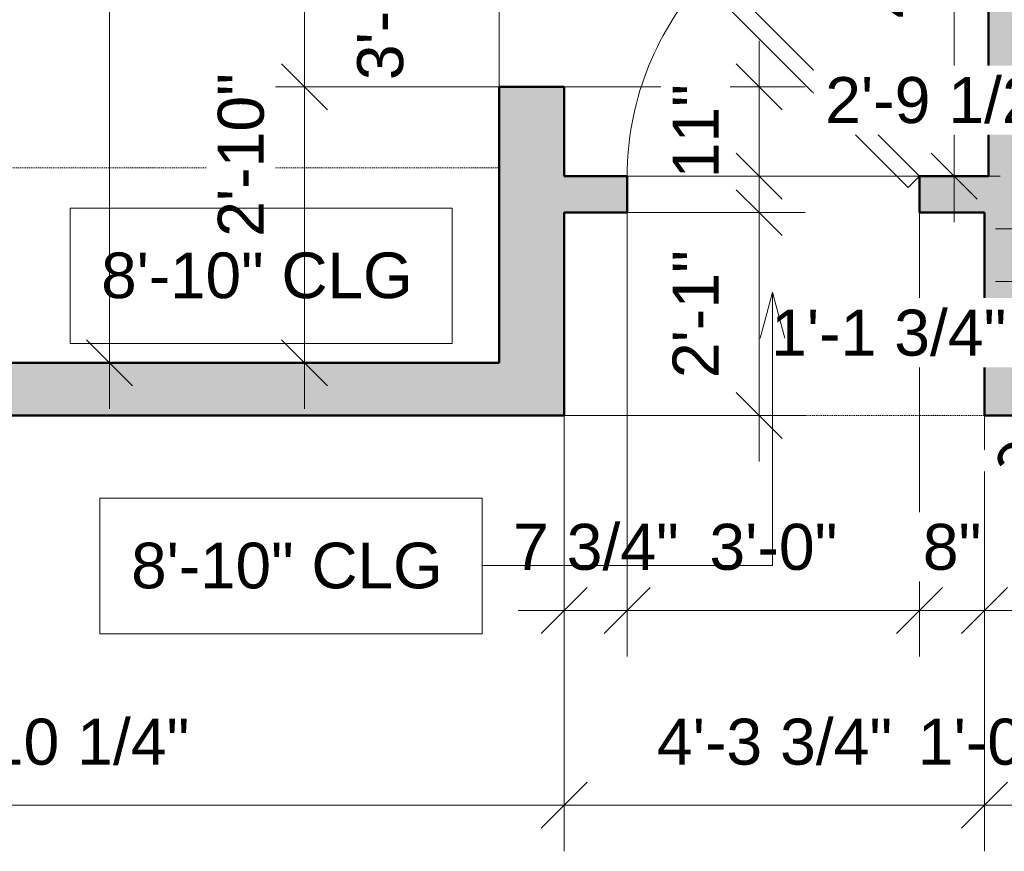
# Model space of a CAD drawing. Header units: inches. Extents: x -321 to 583, y -54 to 661.
# Tile 4 of 22: x -135 to -14, y 295 to 397. Entities that reach past the tile are written whole.
import ezdxf

# ---------------------------------------------------------------- set-up
doc = ezdxf.new("R2010")
doc.units = ezdxf.units.IN
doc.header["$MEASUREMENT"] = 0
doc.linetypes.add('Demolished', pattern=[0.188976, 0.125984, -0.062992])
for name, color, linetype, lineweight in [('A-ANNO-DIMS', 211, 'Continuous', 9), ('A-ANNO-DIMS-48', 211, 'Continuous', 9), ('A-DETL-DEMO', 6, 'Demolished', 18), ('A-DOOR', 31, 'Continuous', 18), ('A-WALL', 113, 'Continuous', 18), ('A-WALL-PATT', 111, 'Continuous', 18), ('G-ANNO-TEXT', 231, 'Continuous', 9)]:
    doc.layers.add(name, color=color, linetype=linetype, lineweight=lineweight)
doc.styles.add('Arial', font='arial.ttf', dxfattribs={"height": 5.625})
doc.styles.add('Arial_1', font='arial.ttf', dxfattribs={"height": 5.669291})
doc.dimstyles.new('Linear_-_3mm_Arial', dxfattribs={"dimscale": 12, "dimtxt": 5.784148, "dimasz": 0.472441, "dimexe": 0.472441, "dimexo": 0, "dimgap": 0.275591, "dimtad": 1, "dimrnd": 0.25, "dimzin": 3, "dimdsep": 46, "dimlunit": 4, "dimtxsty": 'Arial_1', "dimblk1": 'OBLIQUE', "dimblk2": 'OBLIQUE', "dimsah": 1, "dimcen": 0.09, "dimdle": 0.472441, "dimazin": 2, "dimtfac": 1, "dimtdec": 4, "dimtix": 1, "dimtmove": 0, "dimatfit": 3, "dimfxl": 1, "dimtvp": 1, "dimtfill": 1, "dimfrac": 2, "dimtolj": 1, "dimtzin": 0, "dimarcsym": 2})
doc.dimstyles.new('Linear_-_3mm_Arial_1', dxfattribs={"dimscale": 12, "dimtxt": 5.784148, "dimasz": 0.472441, "dimexe": 0.472441, "dimexo": 0, "dimgap": 0.275591, "dimtad": 1, "dimrnd": 0.25, "dimzin": 3, "dimdsep": 46, "dimlunit": 4, "dimtxsty": 'Arial_1', "dimblk1": 'OBLIQUE', "dimblk2": 'OBLIQUE', "dimsah": 1, "dimcen": 0.09, "dimdle": 0.472441, "dimazin": 2, "dimtfac": 1, "dimtdec": 4, "dimtix": 1, "dimtmove": 2, "dimatfit": 3, "dimfxl": 1, "dimtvp": 1, "dimtfill": 1, "dimfrac": 2, "dimtolj": 1, "dimtzin": 0, "dimarcsym": 2})
doc.dimstyles.new('Linear_-_3mm_Arial_2', dxfattribs={"dimscale": 12, "dimtxt": 5.784148, "dimasz": 0.472441, "dimexe": 0.472441, "dimexo": 0, "dimgap": 0.275591, "dimtad": 1, "dimrnd": 0.25, "dimzin": 3, "dimdsep": 46, "dimlunit": 4, "dimtxsty": 'Arial_1', "dimblk1": 'OBLIQUE', "dimblk2": 'OBLIQUE', "dimsah": 1, "dimcen": 0.09, "dimdle": 0.472441, "dimazin": 2, "dimtfac": 1, "dimtdec": 4, "dimtix": 1, "dimtmove": 1, "dimatfit": 3, "dimfxl": 1, "dimtvp": 1, "dimtfill": 1, "dimfrac": 2, "dimtolj": 1, "dimtzin": 0, "dimarcsym": 2})

# ---------------------------------------------------------------- blocks, each defined once
blk = doc.blocks.new('Door_1 - 3_-0_ X 6_-8_-440933-2-2nd Floor Plan')
at = {"layer": 'A-DOOR', "lineweight": 35}
for p, q in [((-7.46, 27.71), (-8.88, 26.3)), ((18, 2.25), (-7.46, 27.71)), ((16.59, 0.84), (-8.88, 26.3)), ((18, 2.25), (16.59, 0.84))]:
    blk.add_line(p, q, dxfattribs=at)
at = {"layer": 'A-DOOR'}
blk.add_arc((18.07, 2.25), 36.07, 138.255, 180, dxfattribs=at)
blk = doc.blocks.new('DIMBLOCK20-2-2nd Floor Plan')
at = {"layer": 'A-ANNO-DIMS-48'}
for p, q in [((-198, 348.25), (-198, 294.83)), ((-198, 300.5), (-198, 348.25)), ((-67.75, 348.5), (-67.75, 294.83)), ((-67.75, 300.5), (-67.75, 348.5)), ((-203.67, 300.5), (-62.08, 300.5))]:
    blk.add_line(p, q, dxfattribs=at)
at = {"layer": 'A-ANNO-DIMS-48', "lineweight": 35}
for p, q in [((-198, 300.5), (-195.17, 303.33)), ((-67.75, 300.5), (-64.92, 303.33)), ((-198, 300.5), (-200.83, 297.67)), ((-67.75, 300.5), (-70.58, 297.67))]:
    blk.add_line(p, q, dxfattribs=at)
at = {"layer": 'A-ANNO-DIMS-48', "color": 0, "insert": (-151.7, 311.17), "char_height": 5.6693, "width": 45.1697, "attachment_point": 1, "line_spacing_factor": 0.941778, "style": 'Arial_1', "bg_fill": 3, "box_fill_scale": 1.25, "bg_fill_color": 256, "bg_fill_true_color": 13158600, "bg_fill_transparency": 0}
blk.add_mtext('10\'-10 1/4"', dxfattribs=at)
blk = doc.blocks.new('_Oblique')
at = {"color": 0, "linetype": 'ByBlock', "lineweight": -2}
blk.add_line((-0.5, -0.5), (0.5, 0.5), dxfattribs=at)
blk = doc.blocks.new('DIMBLOCK21-2-2nd Floor Plan')
at = {"layer": 'A-ANNO-DIMS-48'}
for p, q in [((-60, 373.5), (-60, 318.83)), ((-60, 324.5), (-60, 373.5)), ((-67.75, 373.25), (-67.75, 318.83)), ((-67.75, 324.5), (-67.75, 373.25)), ((-73.42, 324.5), (-60, 324.5))]:
    blk.add_line(p, q, dxfattribs=at)
at = {"layer": 'A-ANNO-DIMS-48', "lineweight": 35}
for p, q in [((-67.75, 324.5), (-64.92, 327.33)), ((-60, 324.5), (-57.17, 327.33)), ((-67.75, 324.5), (-70.58, 321.67)), ((-60, 324.5), (-62.83, 321.67))]:
    blk.add_line(p, q, dxfattribs=at)
at = {"layer": 'A-ANNO-DIMS-48', "color": 0, "insert": (-74.06, 335.17), "char_height": 5.669, "width": 24.4536, "attachment_point": 1, "line_spacing_factor": 0.941778, "style": 'Arial_1', "bg_fill": 3, "box_fill_scale": 1.25, "bg_fill_color": 256, "bg_fill_true_color": 13158600, "bg_fill_transparency": 0}
blk.add_mtext('7 3/4"', dxfattribs=at)
blk = doc.blocks.new('DIMBLOCK22-2-2nd Floor Plan')
at = {"layer": 'A-ANNO-DIMS-48'}
for p, q in [((-60, 373.5), (-60, 318.83)), ((-60, 324.5), (-60, 373.5)), ((-24, 373.5), (-24, 318.83)), ((-24, 324.5), (-24, 373.5)), ((-60, 324.5), (-24, 324.5))]:
    blk.add_line(p, q, dxfattribs=at)
at = {"layer": 'A-ANNO-DIMS-48', "lineweight": 35}
for p, q in [((-60, 324.5), (-57.17, 327.33)), ((-24, 324.5), (-21.17, 327.33)), ((-60, 324.5), (-62.83, 321.67)), ((-24, 324.5), (-26.83, 321.67))]:
    blk.add_line(p, q, dxfattribs=at)
at = {"layer": 'A-ANNO-DIMS-48', "color": 0, "insert": (-49.88, 335.17), "char_height": 5.669, "width": 18.9008, "attachment_point": 1, "line_spacing_factor": 0.941778, "style": 'Arial_1', "bg_fill": 3, "box_fill_scale": 1.25, "bg_fill_color": 256, "bg_fill_true_color": 13158600, "bg_fill_transparency": 0}
blk.add_mtext('3\'-0"', dxfattribs=at)
blk = doc.blocks.new('DIMBLOCK23-2-2nd Floor Plan')
at = {"layer": 'A-ANNO-DIMS-48'}
for p, q in [((-24, 373.5), (-24, 318.83)), ((-24, 324.5), (-24, 373.5)), ((-16, 373.25), (-16, 318.83)), ((-16, 324.5), (-16, 373.25)), ((-24, 324.5), (-10.33, 324.5))]:
    blk.add_line(p, q, dxfattribs=at)
at = {"layer": 'A-ANNO-DIMS-48', "lineweight": 35}
for p, q in [((-24, 324.5), (-21.17, 327.33)), ((-16, 324.5), (-13.17, 327.33)), ((-24, 324.5), (-26.83, 321.67)), ((-16, 324.5), (-18.83, 321.67))]:
    blk.add_line(p, q, dxfattribs=at)
at = {"layer": 'A-ANNO-DIMS-48', "color": 0, "insert": (-23.6, 335.17), "char_height": 5.669, "width": 8.6495, "attachment_point": 1, "line_spacing_factor": 0.941778, "style": 'Arial_1', "bg_fill": 3, "box_fill_scale": 1.25, "bg_fill_color": 256, "bg_fill_true_color": 13158600, "bg_fill_transparency": 0}
blk.add_mtext('8"', dxfattribs=at)
blk = doc.blocks.new('DIMBLOCK24-2-2nd Floor Plan')
at = {"layer": 'A-ANNO-DIMS-48'}
for p, q in [((-16, 348.5), (-16, 294.83)), ((-16, 300.5), (-16, 348.5)), ((-3.5, 348.25), (-3.5, 294.83)), ((-3.5, 300.5), (-3.5, 348.25)), ((-21.67, 300.5), (2.17, 300.5))]:
    blk.add_line(p, q, dxfattribs=at)
at = {"layer": 'A-ANNO-DIMS-48', "lineweight": 35}
for p, q in [((-16, 300.5), (-13.17, 303.33)), ((-3.5, 300.5), (-0.67, 303.33)), ((-16, 300.5), (-18.83, 297.67)), ((-3.5, 300.5), (-6.33, 297.67))]:
    blk.add_line(p, q, dxfattribs=at)
at = {"layer": 'A-ANNO-DIMS-48', "color": 0, "insert": (-24.21, 311.17), "char_height": 5.669, "width": 34.7049, "attachment_point": 1, "line_spacing_factor": 0.941778, "style": 'Arial_1', "bg_fill": 3, "box_fill_scale": 1.25, "bg_fill_color": 256, "bg_fill_true_color": 13158600, "bg_fill_transparency": 0}
blk.add_mtext('1\'-0 1/2"', dxfattribs=at)
blk = doc.blocks.new('DIMBLOCK25-2-2nd Floor Plan')
at = {"layer": 'A-ANNO-DIMS-48'}
for p, q in [((-67.75, 348.5), (-67.75, 294.83)), ((-67.75, 300.5), (-67.75, 348.5)), ((-16, 348.5), (-16, 294.83)), ((-16, 300.5), (-16, 348.5)), ((-73.42, 300.5), (-10.33, 300.5))]:
    blk.add_line(p, q, dxfattribs=at)
at = {"layer": 'A-ANNO-DIMS-48', "lineweight": 35}
for p, q in [((-67.75, 300.5), (-64.92, 303.33)), ((-16, 300.5), (-13.17, 303.33)), ((-67.75, 300.5), (-70.58, 297.67)), ((-16, 300.5), (-18.83, 297.67))]:
    blk.add_line(p, q, dxfattribs=at)
at = {"layer": 'A-ANNO-DIMS-48', "color": 0, "insert": (-56.34, 311.17), "char_height": 5.669, "width": 34.7049, "attachment_point": 1, "line_spacing_factor": 0.941778, "style": 'Arial_1', "bg_fill": 3, "box_fill_scale": 1.25, "bg_fill_color": 256, "bg_fill_true_color": 13158600, "bg_fill_transparency": 0}
blk.add_mtext('4\'-3 3/4"', dxfattribs=at)
blk = doc.blocks.new('DIMBLOCK80-2-2nd Floor Plan')
at = {"layer": 'A-ANNO-DIMS-48'}
for p, q in [((-137.75, 379), (-137.75, 408.67)), ((-75.75, 378.41), (-75.75, 408.67)), ((-137.75, 403), (-70.08, 403)), ((-137.75, 403), (-137.75, 379)), ((-75.75, 403), (-75.75, 378.41))]:
    blk.add_line(p, q, dxfattribs=at)
at = {"layer": 'A-ANNO-DIMS-48', "lineweight": 35}
for p, q in [((-137.75, 403), (-134.92, 405.83)), ((-75.75, 403), (-72.92, 405.83)), ((-137.75, 403), (-140.58, 400.17)), ((-75.75, 403), (-78.58, 400.17))]:
    blk.add_line(p, q, dxfattribs=at)
at = {"layer": 'A-ANNO-DIMS-48', "color": 0, "insert": (-114.63, 413.67), "char_height": 5.669, "width": 18.9008, "attachment_point": 1, "line_spacing_factor": 0.941778, "style": 'Arial_1', "bg_fill": 3, "box_fill_scale": 1.25, "bg_fill_color": 256, "bg_fill_true_color": 13158600, "bg_fill_transparency": 0}
blk.add_mtext('5\'-2"', dxfattribs=at)
blk = doc.blocks.new('DIMBLOCK86-2-2nd Floor Plan')
at = {"layer": 'A-ANNO-DIMS-48', "lineweight": 35}
for p, q in [((-99.75, 429), (-102.58, 431.83)), ((-99.75, 429), (-96.92, 426.17)), ((-99.75, 389), (-102.58, 391.83)), ((-99.75, 389), (-96.92, 386.17))]:
    blk.add_line(p, q, dxfattribs=at)
at = {"layer": 'A-ANNO-DIMS-48'}
for p, q in [((-75.75, 429), (-105.42, 429)), ((-99.75, 429), (-99.75, 389)), ((-99.75, 429), (-75.75, 429)), ((-75.75, 389), (-105.42, 389)), ((-99.75, 389), (-75.75, 389))]:
    blk.add_line(p, q, dxfattribs=at)
at = {"layer": 'A-ANNO-DIMS-48', "color": 0, "insert": (-93.26, 389.82), "char_height": 5.669, "width": 18.9008, "attachment_point": 1, "rotation": 90, "line_spacing_factor": 0.941778, "style": 'Arial_1', "bg_fill": 3, "box_fill_scale": 1.25, "bg_fill_color": 256, "bg_fill_true_color": 13158600, "bg_fill_transparency": 0}
blk.add_mtext('3\'-4"', dxfattribs=at)
blk = doc.blocks.new('DIMBLOCK87-2-2nd Floor Plan')
at = {"layer": 'A-ANNO-DIMS-48', "lineweight": 35}
for p, q in [((-99.75, 389), (-102.58, 391.83)), ((-99.75, 389), (-96.92, 386.17)), ((-99.75, 355), (-102.58, 357.83)), ((-99.75, 355), (-96.92, 352.17))]:
    blk.add_line(p, q, dxfattribs=at)
at = {"layer": 'A-ANNO-DIMS-48'}
for p, q in [((-75.75, 389), (-105.42, 389)), ((-99.75, 389), (-99.75, 349.33)), ((-99.75, 389), (-75.75, 389)), ((-76, 355), (-105.42, 355)), ((-99.75, 355), (-76, 355))]:
    blk.add_line(p, q, dxfattribs=at)
at = {"layer": 'A-ANNO-DIMS-48', "color": 0, "insert": (-110.42, 370.52), "char_height": 5.669, "width": 24.1332, "attachment_point": 1, "rotation": 90, "line_spacing_factor": 0.941778, "style": 'Arial_1', "bg_fill": 3, "box_fill_scale": 1.25, "bg_fill_color": 256, "bg_fill_true_color": 13158600, "bg_fill_transparency": 0}
blk.add_mtext('2\'-10"', dxfattribs=at)
blk = doc.blocks.new('DIMBLOCK88-2-2nd Floor Plan')
at = {"layer": 'A-ANNO-DIMS-48'}
for p, q in [((-123.75, 600.67), (-123.75, 349.33)), ((-76, 595), (-129.42, 595)), ((-123.75, 595), (-76, 595)), ((-76, 355), (-129.42, 355)), ((-123.75, 355), (-76, 355))]:
    blk.add_line(p, q, dxfattribs=at)
at = {"layer": 'A-ANNO-DIMS-48', "lineweight": 35}
for p, q in [((-123.75, 595), (-126.58, 597.83)), ((-123.75, 595), (-120.92, 592.17)), ((-123.75, 355), (-126.58, 357.83)), ((-123.75, 355), (-120.92, 352.17))]:
    blk.add_line(p, q, dxfattribs=at)
at = {"layer": 'A-ANNO-DIMS-48', "color": 0, "insert": (-134.42, 464.94), "char_height": 5.669, "width": 24.1332, "attachment_point": 1, "rotation": 90, "line_spacing_factor": 0.941778, "style": 'Arial_1', "bg_fill": 3, "box_fill_scale": 1.25, "bg_fill_color": 256, "bg_fill_true_color": 13158600, "bg_fill_transparency": 0}
blk.add_mtext('20\'-0"', dxfattribs=at)
blk = doc.blocks.new('DIMBLOCK93-2-2nd Floor Plan')
at = {"layer": 'A-ANNO-DIMS-48'}
for p, q in [((-43.75, 342.83), (-43.75, 379.17)), ((-67.5, 373.5), (-38.08, 373.5)), ((-43.75, 373.5), (-67.5, 373.5)), ((-67.75, 348.5), (-38.08, 348.5)), ((-43.75, 348.5), (-67.75, 348.5))]:
    blk.add_line(p, q, dxfattribs=at)
at = {"layer": 'A-ANNO-DIMS-48', "lineweight": 35}
for p, q in [((-43.75, 373.5), (-46.58, 376.33)), ((-43.75, 373.5), (-40.92, 370.67)), ((-43.75, 348.5), (-46.58, 351.33)), ((-43.75, 348.5), (-40.92, 345.67))]:
    blk.add_line(p, q, dxfattribs=at)
at = {"layer": 'A-ANNO-DIMS-48', "color": 0, "insert": (-54.42, 353.12), "char_height": 5.669, "width": 18.9008, "attachment_point": 1, "rotation": 90, "line_spacing_factor": 0.941778, "style": 'Arial_1', "bg_fill": 3, "box_fill_scale": 1.25, "bg_fill_color": 256, "bg_fill_true_color": 13158600, "bg_fill_transparency": 0}
blk.add_mtext('2\'-1"', dxfattribs=at)
blk = doc.blocks.new('DIMBLOCK94-2-2nd Floor Plan')
at = {"layer": 'A-ANNO-DIMS-48'}
for p, q in [((-43.75, 394.67), (-43.75, 372.33)), ((-67.75, 389), (-38.08, 389)), ((-43.75, 389), (-67.75, 389)), ((-67.28, 378), (-38.08, 378)), ((-43.75, 378), (-67.28, 378))]:
    blk.add_line(p, q, dxfattribs=at)
at = {"layer": 'A-ANNO-DIMS-48', "lineweight": 35}
for p, q in [((-43.75, 389), (-46.58, 391.83)), ((-43.75, 389), (-40.92, 386.17)), ((-43.75, 378), (-46.58, 380.83)), ((-43.75, 378), (-40.92, 375.17))]:
    blk.add_line(p, q, dxfattribs=at)
at = {"layer": 'A-ANNO-DIMS-48', "color": 0, "insert": (-54.42, 377.72), "char_height": 5.669, "width": 13.882, "attachment_point": 1, "rotation": 90, "line_spacing_factor": 0.941778, "style": 'Arial_1', "bg_fill": 3, "box_fill_scale": 1.25, "bg_fill_color": 256, "bg_fill_true_color": 13158600, "bg_fill_transparency": 0}
blk.add_mtext('11"', dxfattribs=at)
blk = doc.blocks.new('DIMBLOCK97-2-2nd Floor Plan')
at = {"layer": 'A-ANNO-DIMS-48'}
for p, q in [((-19.75, 372.33), (-19.75, 442.67)), ((-67.5, 437), (-14.08, 437)), ((-19.75, 437), (-67.5, 437)), ((-67.5, 378), (-14.08, 378)), ((-19.75, 378), (-67.5, 378))]:
    blk.add_line(p, q, dxfattribs=at)
at = {"layer": 'A-ANNO-DIMS-48', "lineweight": 35}
for p, q in [((-19.75, 437), (-22.58, 439.83)), ((-19.75, 437), (-16.92, 434.17)), ((-19.75, 378), (-22.58, 380.83)), ((-19.75, 378), (-16.92, 375.17))]:
    blk.add_line(p, q, dxfattribs=at)
at = {"layer": 'A-ANNO-DIMS-48', "color": 0, "insert": (-30.42, 397.44), "char_height": 5.669, "width": 24.1332, "attachment_point": 1, "rotation": 90, "line_spacing_factor": 0.941778, "style": 'Arial_1', "bg_fill": 3, "box_fill_scale": 1.25, "bg_fill_color": 256, "bg_fill_true_color": 13158600, "bg_fill_transparency": 0}
blk.add_mtext('4\'-11"', dxfattribs=at)
blk = doc.blocks.new('DIMBLOCK146-2-2nd Floor Plan')
at = {"layer": 'A-ANNO-DIMS-48'}
for p, q in [((-9, 395.25), (-9, 365.83)), ((-9, 371.5), (-9, 395.25)), ((24.5, 393.94), (24.5, 365.83)), ((24.5, 371.5), (24.5, 393.94)), ((-14.67, 371.5), (30.17, 371.5))]:
    blk.add_line(p, q, dxfattribs=at)
at = {"layer": 'A-ANNO-DIMS-48', "lineweight": 35}
for p, q in [((-9, 371.5), (-6.17, 374.33)), ((24.5, 371.5), (27.33, 374.33)), ((-9, 371.5), (-11.83, 368.67)), ((24.5, 371.5), (21.66, 368.67))]:
    blk.add_line(p, q, dxfattribs=at)
at = {"layer": 'A-ANNO-DIMS-48'}
blk.add_ellipse((-6.7, 371.5), major_axis=(0, 15.79), ratio=0.915318, start_param=4.712389, end_param=6.283185, dxfattribs=at)
at = {"layer": 'A-ANNO-DIMS-48', "color": 0, "insert": (-35.62, 390.2), "char_height": 5.669, "width": 34.7049, "attachment_point": 1, "line_spacing_factor": 0.941778, "style": 'Arial_1', "bg_fill": 3, "box_fill_scale": 1.25, "bg_fill_color": 256, "bg_fill_true_color": 13158600, "bg_fill_transparency": 0}
blk.add_mtext('2\'-9 1/2"', dxfattribs=at)
blk = doc.blocks.new('DIMBLOCK211-2-2nd Floor Plan')
at = {"layer": 'A-ANNO-DIMS-48'}
for p, q in [((0.71, 365.85), (-7.76, 357.38)), ((4.64, 353), (-7.76, 365.4)), ((5.09, 353.45), (-7.31, 365.85)), ((-3.75, 361.39), (4.64, 353)), ((-3.3, 361.84), (5.09, 353.45))]:
    blk.add_line(p, q, dxfattribs=at)
at = {"layer": 'A-ANNO-DIMS-48', "lineweight": 35}
for p, q in [((-3.75, 361.39), (-3.75, 365.4)), ((-3.3, 361.84), (-3.3, 365.85)), ((-3.75, 361.39), (-3.75, 357.38)), ((-3.3, 361.84), (-3.3, 357.83))]:
    blk.add_line(p, q, dxfattribs=at)
at = {"layer": 'A-ANNO-DIMS-48'}
blk.add_ellipse((-8.99, 356.15), major_axis=(-5.5, 5.5), ratio=0.992982, start_param=3.141593, end_param=4.712389, dxfattribs=at)
at = {"layer": 'A-ANNO-DIMS-48', "color": 0, "insert": (-15.3, 342.95), "char_height": 5.669, "width": 16.5516, "attachment_point": 1, "rotation": 45, "line_spacing_factor": 0.941778, "style": 'Arial_1', "bg_fill": 3, "box_fill_scale": 1.25, "bg_fill_color": 256, "bg_fill_true_color": 13158600, "bg_fill_transparency": 0}
blk.add_mtext('3/4"', dxfattribs=at)
blk = doc.blocks.new('DIMBLOCK213-2-2nd Floor Plan')
at = {"layer": 'A-ANNO-DIMS-48'}
for p, q in [((-9, 352.82), (-9, 370.67)), ((4.64, 353), (4.64, 370.67)), ((-14.67, 365), (10.31, 365)), ((-9, 365), (-9, 352.82)), ((4.64, 365), (4.64, 353))]:
    blk.add_line(p, q, dxfattribs=at)
at = {"layer": 'A-ANNO-DIMS-48', "lineweight": 35}
for p, q in [((-9, 365), (-6.17, 367.83)), ((4.64, 365), (7.47, 367.83)), ((-9, 365), (-11.83, 362.17)), ((4.64, 365), (1.8, 362.17))]:
    blk.add_line(p, q, dxfattribs=at)
at = {"layer": 'A-ANNO-DIMS-48'}
blk.add_ellipse((-13.36, 365), major_axis=(-11.17, 0), ratio=0.569457, start_param=1.570796, end_param=3.141593, dxfattribs=at)
at = {"layer": 'A-ANNO-DIMS-48', "color": 0, "insert": (-42.28, 361.55), "char_height": 5.669, "width": 34.7049, "attachment_point": 1, "line_spacing_factor": 0.941778, "style": 'Arial_1', "bg_fill": 3, "box_fill_scale": 1.25, "bg_fill_color": 256, "bg_fill_true_color": 13158600, "bg_fill_transparency": 0}
blk.add_mtext('1\'-1 3/4"', dxfattribs=at)

msp = doc.modelspace()

# ---------------------------------------------------------------- hatches: boundary and pattern name
at = {"layer": 'A-WALL-PATT'}
h = msp.add_hatch(color=256, dxfattribs=at)
h.paths.add_polyline_path([(-75.75, 355), (-67.75, 355), (-67.75, 389), (-75.75, 389)])
h.paths.add_polyline_path([(-67.75, 429), (-67.75, 448), (-75.75, 448), (-75.75, 429)])
for points in [[(-9, 378), (-9, 402), (-15.5, 402), (-15.5, 378)], [(-9, 348.5), (-9, 378), (-16, 378), (-16, 348.5)], [(-67.75, 348.5), (-67.75, 355), (-198, 355), (-198, 348.5), (-118.69, 348.5)]]:
    msp.add_hatch(color=256, dxfattribs=at).paths.add_polyline_path(points)
h = msp.add_hatch(color=256, dxfattribs=at)
h.paths.add_polyline_path([(-16, 373.5), (-16, 378), (-24, 378), (-24, 373.5)])
h.paths.add_polyline_path([(-60, 373.5), (-60, 378), (-67.75, 378), (-67.75, 373.5)])

# ---------------------------------------------------------------- linework, layer by layer
at = {"layer": 'A-DETL-DEMO'}
for p, q in [((-137.75, 379), (-75.75, 379)), ((-67.75, 348.5), (-16, 348.5))]:
    msp.add_line(p, q, dxfattribs=at)
at = {"layer": 'A-WALL', "lineweight": 50}
for p, q in [((-15.5, 437), (-15.5, 378)), ((-67.75, 389), (-75.75, 389)), ((-75.75, 389), (-75.75, 355)), ((-67.75, 378), (-67.75, 389)), ((-60, 378), (-67.75, 378)), ((-60, 373.5), (-60, 378)), ((-15.5, 378), (-24, 378)), ((-24, 378), (-24, 373.5)), ((-67.75, 348.5), (-67.75, 373.5)), ((-67.75, 373.5), (-60, 373.5)), ((-24, 373.5), (-16, 373.5)), ((-16, 373.5), (-16, 348.5)), ((-75.75, 355), (-137.75, 355)), ((-198, 348.5), (-67.75, 348.5)), ((-16, 348.5), (-3.5, 348.5))]:
    msp.add_line(p, q, dxfattribs=at)

# ---------------------------------------------------------------- block references
at = {"layer": 'A-DOOR', "lineweight": 35}
msp.add_blockref('Door_1 - 3_-0_ X 6_-8_-440933-2-2nd Floor Plan', (-42, 375.75), dxfattribs=at)

# ---------------------------------------------------------------- next in the draw order: dimensions: what is measured, and where the dimension line sits
at = {"layer": 'A-ANNO-DIMS'}
for base, p1, p2, override, picture, middle in [((-75.75, 403), (-137.75, 379), (-75.75, 378.408), {"dimpost": '<>', "dimfxl": 62.002826}, 'DIMBLOCK80-2-2nd Floor Plan', (-106.75, 409.202)), ((-67.75, 300.5), (-198, 348.25), (-67.75, 348.5), {"dimpost": '<>', "dimfxl": 130.25024}, 'DIMBLOCK20-2-2nd Floor Plan', (-132.875, 306.738))]:
    dim = msp.add_linear_dim(base=base, p1=p1, p2=p2, dimstyle='Linear_-_3mm_Arial', override=override, dxfattribs=at)
    dim.commit()
    dim.dimension.update_dxf_attribs({"geometry": picture, "text_midpoint": middle})

# ---------------------------------------------------------------- next in the draw order: linework, layer by layer
at = {"layer": 'G-ANNO-TEXT', "color": 7, "flags": 128}
msp.add_lwpolyline([(-124.924, 338.312), (-77.862, 338.312), (-77.862, 321.636), (-124.924, 321.636)], close=True, dxfattribs=at)

# ---------------------------------------------------------------- next in the draw order: texts
at = {"layer": 'G-ANNO-TEXT', "color": 7, "insert": (-121.084, 332.847), "char_height": 5.625, "width": 47.571, "attachment_point": 1, "style": 'Arial'}
msp.add_mtext('8\'-10" CLG', dxfattribs=at)

# ---------------------------------------------------------------- next in the draw order: dimensions: what is measured, and where the dimension line sits
at = {"layer": 'A-ANNO-DIMS'}
dim = msp.add_linear_dim(base=(-99.75, 389), p1=(-75.75, 429), p2=(-75.75, 389), angle=90, dimstyle='Linear_-_3mm_Arial_1', override={"dimpost": '<>', "dimfxl": 40}, dxfattribs=at)
dim.commit()
dim.dimension.update_dxf_attribs({"geometry": 'DIMBLOCK86-2-2nd Floor Plan', "text_midpoint": (-89.482, 399.271), "dimtype": 160, "text_rotation": 90})
dim = msp.add_linear_dim(base=(-60, 324.5), p1=(-67.75, 373.25), p2=(-60, 373.5), dimstyle='Linear_-_3mm_Arial', override={"dimpost": '<>', "dimfxl": 7.754031}, dxfattribs=at)
dim.commit()
dim.dimension.update_dxf_attribs({"geometry": 'DIMBLOCK21-2-2nd Floor Plan', "text_midpoint": (-63.875, 330.74)})

# ---------------------------------------------------------------- next in the draw order: dimensions: what is measured, and where the dimension line sits
dim = msp.add_linear_dim(base=(-99.75, 355), p1=(-75.75, 389), p2=(-76, 355), angle=90, dimstyle='Linear_-_3mm_Arial_1', override={"dimpost": '<>', "dimfxl": 34.000919}, dxfattribs=at)
dim.commit()
dim.dimension.update_dxf_attribs({"geometry": 'DIMBLOCK87-2-2nd Floor Plan', "text_midpoint": (-106.638, 382.583), "dimtype": 160, "text_rotation": 90})
dim = msp.add_linear_dim(base=(-24, 324.5), p1=(-60, 373.5), p2=(-24, 373.5), dimstyle='Linear_-_3mm_Arial', override={"dimpost": '<>', "dimfxl": 36}, dxfattribs=at)
dim.commit()
dim.dimension.update_dxf_attribs({"geometry": 'DIMBLOCK22-2-2nd Floor Plan', "text_midpoint": (-42, 330.704)})

# ---------------------------------------------------------------- next in the draw order: dimensions: what is measured, and where the dimension line sits
dim = msp.add_linear_dim(base=(-123.75, 355), p1=(-76, 595), p2=(-76, 355), angle=90, dimstyle='Linear_-_3mm_Arial', override={"dimpost": '<>', "dimfxl": 240}, dxfattribs=at)
dim.commit()
dim.dimension.update_dxf_attribs({"geometry": 'DIMBLOCK88-2-2nd Floor Plan', "text_midpoint": (-129.952, 475)})
dim = msp.add_linear_dim(base=(-16, 324.5), p1=(-24, 373.5), p2=(-16, 373.25), dimstyle='Linear_-_3mm_Arial', override={"dimpost": '<>', "dimfxl": 8.003905}, dxfattribs=at)
dim.commit()
dim.dimension.update_dxf_attribs({"geometry": 'DIMBLOCK23-2-2nd Floor Plan', "text_midpoint": (-20, 330.702)})

# ---------------------------------------------------------------- next in the draw order: linework, layer by layer
at = {"layer": 'G-ANNO-TEXT', "color": 7, "flags": 128}
msp.add_lwpolyline([(-128.618, 374.056), (-81.555, 374.056), (-81.555, 357.381), (-128.618, 357.381)], close=True, dxfattribs=at)

# ---------------------------------------------------------------- next in the draw order: texts
at = {"layer": 'G-ANNO-TEXT', "color": 7, "insert": (-124.778, 368.591), "char_height": 5.625, "width": 47.571, "attachment_point": 1, "style": 'Arial'}
msp.add_mtext('8\'-10" CLG', dxfattribs=at)

# ---------------------------------------------------------------- next in the draw order: dimensions: what is measured, and where the dimension line sits
at = {"layer": 'A-ANNO-DIMS'}
dim = msp.add_linear_dim(base=(-3.5, 300.5), p1=(-16, 348.5), p2=(-3.5, 348.25), dimstyle='Linear_-_3mm_Arial', override={"dimpost": '<>', "dimfxl": 12.5025}, dxfattribs=at)
dim.commit()
dim.dimension.update_dxf_attribs({"geometry": 'DIMBLOCK24-2-2nd Floor Plan', "text_midpoint": (-9.75, 306.738)})

# ---------------------------------------------------------------- next in the draw order: dimensions: what is measured, and where the dimension line sits
dim = msp.add_linear_dim(base=(-16, 300.5), p1=(-67.75, 348.5), p2=(-16, 348.5), dimstyle='Linear_-_3mm_Arial', override={"dimpost": '<>', "dimfxl": 51.75}, dxfattribs=at)
dim.commit()
dim.dimension.update_dxf_attribs({"geometry": 'DIMBLOCK25-2-2nd Floor Plan', "text_midpoint": (-41.875, 306.74)})

# ---------------------------------------------------------------- next in the draw order: linework, layer by layer
at = {"layer": 'G-ANNO-TEXT', "color": 7}
msp.add_line((-42.104, 330.034), (-77.862, 330.034), dxfattribs=at)

# ---------------------------------------------------------------- next in the draw order: dimensions: what is measured, and where the dimension line sits
at = {"layer": 'A-ANNO-DIMS'}
dim = msp.add_linear_dim(base=(-43.75, 373.5), p1=(-67.75, 348.5), p2=(-67.5, 373.5), angle=90, dimstyle='Linear_-_3mm_Arial', override={"dimpost": '<>', "dimfxl": 25.00125}, dxfattribs=at)
dim.commit()
dim.dimension.update_dxf_attribs({"geometry": 'DIMBLOCK93-2-2nd Floor Plan', "text_midpoint": (-49.903, 361)})

# ---------------------------------------------------------------- next in the draw order: dimensions: what is measured, and where the dimension line sits
dim = msp.add_linear_dim(base=(-43.75, 378), p1=(-67.75, 389), p2=(-67.275, 378), angle=90, dimstyle='Linear_-_3mm_Arial', override={"dimpost": '<>', "dimfxl": 11.010233}, dxfattribs=at)
dim.commit()
dim.dimension.update_dxf_attribs({"geometry": 'DIMBLOCK94-2-2nd Floor Plan', "text_midpoint": (-49.903, 383.5)})

# ---------------------------------------------------------------- next in the draw order: dimensions: what is measured, and where the dimension line sits
dim = msp.add_linear_dim(base=(-19.75, 437), p1=(-67.5, 378), p2=(-67.5, 437), angle=90, dimstyle='Linear_-_3mm_Arial', override={"dimpost": '<>', "dimfxl": 59}, dxfattribs=at)
dim.commit()
dim.dimension.update_dxf_attribs({"geometry": 'DIMBLOCK97-2-2nd Floor Plan', "text_midpoint": (-25.903, 407.5)})

# ---------------------------------------------------------------- next in the draw order: dimensions: what is measured, and where the dimension line sits
dim = msp.add_linear_dim(base=(24.496, 371.5), p1=(-9, 395.25), p2=(24.496, 393.935), dimstyle='Linear_-_3mm_Arial_2', override={"dimpost": '<>', "dimfxl": 33.521749}, dxfattribs=at)
dim.commit()
dim.dimension.update_dxf_attribs({"geometry": 'DIMBLOCK146-2-2nd Floor Plan', "text_midpoint": (-18.272, 386.419), "dimtype": 160})

# ---------------------------------------------------------------- next in the draw order: dimensions: what is measured, and where the dimension line sits
dim = msp.add_linear_dim(base=(-3.754, 361.39), p1=(5.087, 353.451), p2=(4.636, 353), angle=45, dimstyle='Linear_-_3mm_Arial_2', override={"dimpost": '<>', "dimfxl": 0.637565}, dxfattribs=at)
dim.commit()
dim.dimension.update_dxf_attribs({"geometry": 'DIMBLOCK211-2-2nd Floor Plan', "text_midpoint": (-6.777, 346.133), "dimtype": 160, "text_rotation": 45})

# ---------------------------------------------------------------- next in the draw order: dimensions: what is measured, and where the dimension line sits
dim = msp.add_linear_dim(base=(4.636, 365), p1=(-9, 352.822), p2=(4.636, 353), dimstyle='Linear_-_3mm_Arial_2', override={"dimpost": '<>', "dimfxl": 13.637197}, dxfattribs=at)
dim.commit()
dim.dimension.update_dxf_attribs({"geometry": 'DIMBLOCK213-2-2nd Floor Plan', "text_midpoint": (-24.925, 357.768), "dimtype": 160})

# ---------------------------------------------------------------- next in the draw order: linework, layer by layer
at = {"layer": 'G-ANNO-TEXT', "color": 7}
for q in [(-43.623, 358.028), (-40.585, 358.028), (-42.104, 330.034)]:
    msp.add_line((-42.104, 363.697), q, dxfattribs=at)

doc.saveas('drawing.dxf')
